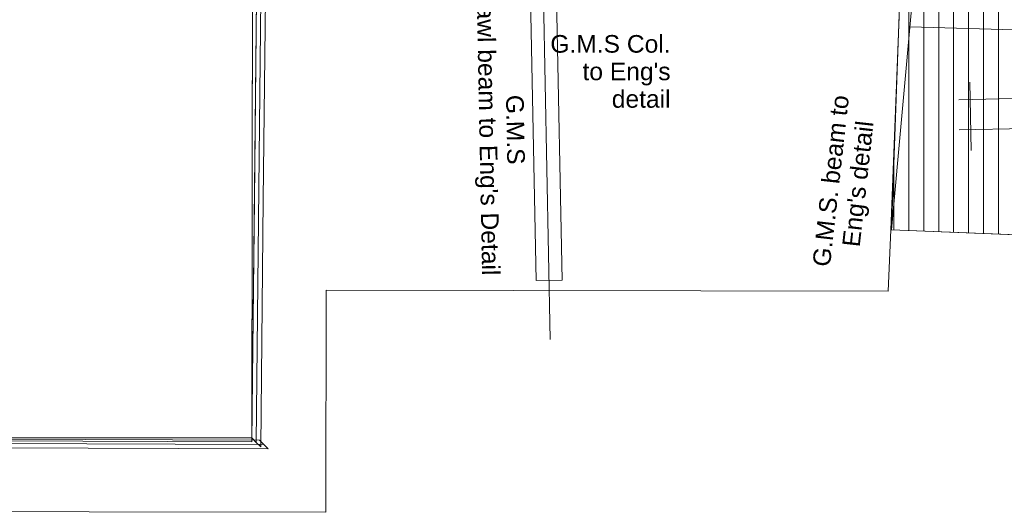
# Model space of a CAD drawing. Header units: millimetres. Extents: x -115474967 to 444143, y -74377 to 241828222.
# Tile 70 of 256: x -34802 to -23618, y 31967 to 37563. Entities that reach past the tile are written whole.
import ezdxf

# ---------------------------------------------------------------- set-up
doc = ezdxf.new("R2010")
doc.units = ezdxf.units.MM
doc.header["$MEASUREMENT"] = 0
doc.linetypes.add('PHANTOM', pattern=[2.5, 1.25, -0.25, 0.25, -0.25, 0.25, -0.25])
doc.layers.add('00-5 Grid 01', color=9, linetype='PHANTOM')
doc.styles.add('GENERATED_STYLE_2', font='arial.ttf')

msp = doc.modelspace()

# ---------------------------------------------------------------- hatches: boundary and pattern name
at = {"layer": '00-5 Grid 01', "linetype": 'ByBlock', "lineweight": 0, "true_color": 0xc7c8ca}
h = msp.add_hatch(dxfattribs=at)
h.set_pattern_fill('PATTERN__DECK_II', color=9, style=0, pattern_type=2)
h.set_pattern_definition([(90, (-370653.1, -39732.55), (-170, 0), [])])
h.paths.add_polyline_path([(-24791.2793, 38155.42772), (-24899.99028, 35175.17037), (-21787.91622, 35052.7176), (-21692.45372, 37459.02348), (-21683.66339, 37680.6016), (-12732.89904, 37340.2223), (-12604.53983, 38030.72146), (-24630.48216, 38153.8315)])

# ---------------------------------------------------------------- linework, layer by layer
at = {"layer": '00-5 Grid 01', "color": 9, "linetype": 'ByBlock', "lineweight": 0, "true_color": 0xc7c8ca}
for p, q in [((-29090.79462, 50369.36464), (-28776.23185, 33929.57639)), ((-29229.86235, 49931.97595), (-28936.49394, 34599.85474)), ((-28934.9887, 49931.97595), (-28641.72821, 34605.49486)), ((-32106.36917, 38275.30492), (-32135.2636, 35518.52796)), ((-32114.15942, 32761.35544), (-32056.37327, 38274.65242)), ((-32035.26909, 35517.4799), (-32006.37736, 38273.99992)), ((-32164.26724, 32766.33658), (-32107.0384, 38226.46196)), ((-24630.95693, 38148.10342), (-24899.99028, 35175.17037)), ((-21882.20248, 37401.16606), (-24691.3394, 37480.85136)), ((-23992.77074, 36075.49296), (-24008.7916, 36853.03142)), ((-24135.95384, 36654.44264), (-22309.69509, 36692.07196)), ((-24128.92207, 36313.17076), (-22302.66332, 36350.80007)), ((-32135.2636, 35518.52796), (-32163.63264, 32811.87668)), ((-32064.68825, 32710.63807), (-32035.26909, 35517.4799)), ((-21787.91616, 35052.71762), (-24899.99028, 35175.17037)), ((-28936.49394, 34599.85474), (-28641.72821, 34605.49486)), ((-32164.26724, 32766.33658), (-41331.31525, 32802.81716)), ((-41294.72994, 32774.73155), (-32027.50672, 32737.85231)), ((-32077.37252, 32788.05115), (-36660.91935, 32806.29153)), ((-32163.63264, 32811.87668), (-32114.15942, 32761.35544)), ((-32027.50672, 32737.85231), (-32077.37252, 32788.05115)), ((-36661.3173, 32706.29233), (-31977.70609, 32687.65373)), ((-32114.15942, 32761.35544), (-32064.68825, 32710.63807)), ((-31977.70609, 32687.65373), (-32027.50672, 32737.85231))]:
    msp.add_line(p, q, dxfattribs=at)
for points in [[(-32156.52013, 38230.65052), (-41236.13385, 38323.30571), (-41244.59195, 32811.42531), (-32164.08953, 32811.42518)], [(-42087.18387, 31982.99799), (-31323.57474, 31967.31163), (-31319.89734, 34490.61055), (-24935.76397, 34478.00394), (-24908.31923, 35175.49805), (-24804.98586, 37801.66328), (-23979.76919, 37769.1932), (-23982.57452, 38226.01601), (-32156.61004, 38173.52003), (-32164.0895, 32811.42527), (-41244.59203, 32811.42518), (-41237.04727, 38001.69133), (-42078.40144, 38009.31352)], [(-24791.2793, 38155.42772), (-24899.99028, 35175.17037), (-21787.91622, 35052.7176), (-21692.45372, 37459.02348), (-21683.66339, 37680.6016), (-12732.89904, 37340.2223), (-12604.53983, 38030.72146), (-24630.48216, 38153.8315)]]:
    msp.add_lwpolyline(points, close=True, dxfattribs=at)

# ---------------------------------------------------------------- texts
at = {"layer": '00-5 Grid 01', "color": 9, "linetype": 'ByBlock', "lineweight": 0, "true_color": 0xc7c8ca, "insert": (-29355.72425, 36310.28702), "char_height": 200, "attachment_point": 5, "rotation": 271.096177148, "line_spacing_factor": 0.930574, "style": 'GENERATED_STYLE_2'}
msp.add_mtext("\\A1;{\\pqc;\\fArial|b0|i0|c0|p34;G.M.S \\P\\pqc;\\fArial|b0|i0|c0|p34;crawl beam to Eng's Detail}", dxfattribs=at)
at = {"layer": '00-5 Grid 01', "color": 9, "linetype": 'ByBlock', "lineweight": 0, "true_color": 0xc7c8ca, "insert": (-27408.51486, 36974.50862), "char_height": 200, "attachment_point": 6, "line_spacing_factor": 0.938009, "style": 'GENERATED_STYLE_2'}
msp.add_mtext("\\A1;{\\pqr;\\fArial|b0|i0|c0|p34;G.M.S Col. \\P\\pqr;\\fArial|b0|i0|c0|p34;to Eng's \\P\\pqr;\\fArial|b0|i0|c0|p34;detail}", dxfattribs=at)
at = {"layer": '00-5 Grid 01', "color": 9, "linetype": 'ByBlock', "lineweight": 0, "true_color": 0xc7c8ca, "insert": (-25405.3786, 35712.46593), "char_height": 200, "width": 2254.0732153, "attachment_point": 5, "rotation": 83.616153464, "line_spacing_factor": 0.930574, "style": 'GENERATED_STYLE_2'}
msp.add_mtext("\\A1;{\\pqc;\\fArial|b0|i0|c0|p34;G.M.S. beam to Eng's detail}", dxfattribs=at)

doc.saveas('drawing.dxf')
